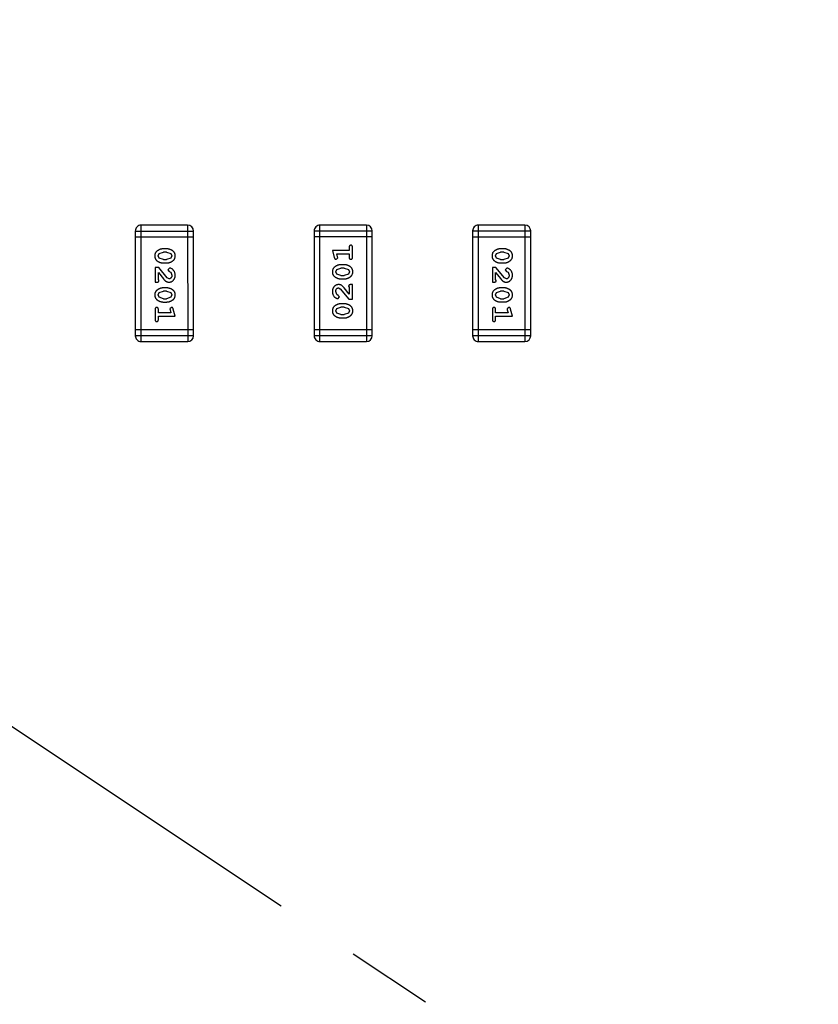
# Model space of a CAD drawing. Header units: millimetres. Extents: x -49 to 165, y -182 to -55.
# Tile 33 of 93: x 112.57 to 116.76, y -121.05 to -115.9. Entities that reach past the tile are written whole.
import ezdxf

# ---------------------------------------------------------------- set-up
doc = ezdxf.new("R2010")
doc.units = ezdxf.units.MM
doc.header["$LTSCALE"] = 1.21
doc.header["$MEASUREMENT"] = 0
doc.header["$PDMODE"] = 3
doc.header["$PDSIZE"] = 0.3125
doc.linetypes.add('CENTER', pattern=[0.6, 0.375, -0.075, 0.075, -0.075])
doc.layers.get('0').update_dxf_attribs({"linetype": 'CONTINUOUS'})
doc.layers.get('DEFPOINTS').update_dxf_attribs({"linetype": 'CONTINUOUS'})
doc.layers.add('Dim', color=3, linetype='CONTINUOUS', lineweight=25)
doc.styles.get("Standard").update_dxf_attribs({"font": 'txt', "width": 0.8})
doc.dimstyles.get("Standard").update_dxf_attribs({"dimtxt": 0.15625, "dimasz": 0.1875, "dimexe": 0.125, "dimexo": 0.0625, "dimgap": 0.09, "dimtad": 0, "dimtih": 1, "dimtoh": 1, "dimzin": 4, "dimdsep": 46, "dimtxsty": 'Standard', "dimblk": '_FILLED', "dimblk1": '_FILLED', "dimblk2": '_FILLED', "dimcen": 0.09, "dimazin": 1, "dimtp": 0.01, "dimtm": 0.01, "dimtfac": 1, "dimtofl": 0, "dimtmove": 0, "dimatfit": 3, "dimldrblk": '_FILLED', "dimfxl": 1, "dimtolj": 1, "dimtzin": 4, "dimarcsym": 0})

# ---------------------------------------------------------------- blocks, each defined once
blk = doc.blocks.new('_FILLED')
at = {"color": 0, "linetype": 'ByBlock'}
blk.add_solid([(0, 0), (-1, 0.1667), (-1, -0.1667)], dxfattribs=at)
blk = doc.blocks.new('*D70')
at = {"layer": 'DEFPOINTS', "color": 0}
for p in [(123.0081, -106.0744), (91.696, -126.5744), (95.7094, -126.5744)]:
    blk.add_point(p, dxfattribs=at)
at = {"layer": 'Dim', "color": 0, "lineweight": -2}
for p, q in [((122.9456, -106.0744), (91.571, -106.0744)), ((91.696, -107.5744), (91.696, -114.0344)), ((91.696, -125.0744), (91.696, -118.6144)), ((95.6469, -126.5744), (91.571, -126.5744))]:
    blk.add_line(p, q, dxfattribs=at)
at = {"layer": 'Dim', "color": 0, "lineweight": -2, "xscale": 1.5, "yscale": 1.5, "zscale": 1.5}
for p, rotation in [((91.696, -106.0744), 90), ((91.696, -126.5744), 270)]:
    blk.add_blockref('_FILLED', p, dxfattribs=dict(at, rotation=rotation))
at = {"layer": 'Dim', "color": 0, "insert": (91.696, -116.3244), "char_height": 1.5, "attachment_point": 5, "rotation": 90, "line_spacing_factor": 1.5}
blk.add_mtext('\\A1;20.50', dxfattribs=at)
blk = doc.blocks.new('*D79')
at = {"layer": 'DEFPOINTS', "color": 0}
for p in [(103.9882, -113.9099), (95.9455, -118.3888), (95.7094, -126.5744), (123.0081, -126.5744), (150.6978, -126.5744)]:
    blk.add_point(p, dxfattribs=at)
at = {"layer": 'Dim', "color": 0, "lineweight": -2}
for p, q in [((103.9361, -113.8752), (99.3703, -110.835)), ((95.6469, -126.5744), (94.6096, -126.5744))]:
    blk.add_line(p, q, dxfattribs=at)
for start, end in [(149.38213, 160.15016), (166.19189, 176.95991)]:
    blk.add_arc((123.0081, -126.5744), 28.2735, start, end, dxfattribs=at)
at = {"layer": 'Dim', "color": 0, "lineweight": -2, "xscale": 1.5, "yscale": 1.5, "zscale": 1.5}
for p, rotation in [((99.4744, -110.9043), 57.86208909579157), ((94.7346, -126.5744), 268.4799565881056)]:
    blk.add_blockref('_FILLED', p, dxfattribs=dict(at, rotation=rotation))
at = {"layer": 'Dim', "color": 0, "insert": (95.9455, -118.3888), "char_height": 1.5, "attachment_point": 5, "rotation": 73.171}
blk.add_mtext('\\A1;34%%d', dxfattribs=at)
blk = doc.blocks.new('*D87')
at = {"layer": 'DEFPOINTS', "color": 0}
for p in [(123.0049, -103.5621), (83.9714, -149.5868), (123.0049, -149.5868)]:
    blk.add_point(p, dxfattribs=at)
at = {"layer": 'Dim', "color": 0, "lineweight": -2}
for p, q in [((122.9424, -103.5621), (83.8464, -103.5621)), ((83.9714, -105.0621), (83.9714, -124.1844)), ((83.9714, -148.0868), (83.9714, -128.9644)), ((122.9424, -149.5868), (83.8464, -149.5868))]:
    blk.add_line(p, q, dxfattribs=at)
at = {"layer": 'Dim', "color": 0, "lineweight": -2, "xscale": 1.5, "yscale": 1.5, "zscale": 1.5}
for p, rotation in [((83.9714, -103.5621), 90), ((83.9714, -149.5868), 270)]:
    blk.add_blockref('_FILLED', p, dxfattribs=dict(at, rotation=rotation))
at = {"layer": 'Dim', "color": 0, "insert": (83.9714, -126.5744), "char_height": 1.5, "attachment_point": 5, "rotation": 90, "line_spacing_factor": 1.5}
blk.add_mtext('\\A1;%%C46.0', dxfattribs=at)

msp = doc.modelspace()

# ---------------------------------------------------------------- linework, layer by layer
at = {"color": 4, "linetype": 'CENTER', "ltscale": 5}
msp.add_line((123.0081, -126.5744), (103.9882, -113.9099), dxfattribs=at)
at = {"color": 6, "linetype": 'Continuous'}
for p, q in [((113.1795, -117.002), (113.1795, -117.5506)), ((113.1795, -117.002), (113.4843, -117.002)), ((113.21, -117.5811), (113.21, -116.9715)), ((113.4538, -116.9715), (113.21, -116.9715)), ((113.4538, -116.9715), (113.4539, -117.5811)), ((113.4843, -117.5506), (113.4843, -117.002)), ((114.1162, -117.0018), (114.1163, -117.5505)), ((114.1162, -117.0018), (114.421, -117.0018)), ((114.1468, -117.5809), (114.1467, -116.9713)), ((114.3906, -116.9713), (114.1467, -116.9713)), ((114.3906, -116.9713), (114.3906, -117.5809)), ((114.4211, -117.5504), (114.421, -117.0018)), ((114.9465, -117.0018), (114.9465, -117.5505)), ((114.9465, -117.0018), (115.2513, -117.0018)), ((114.977, -117.5809), (114.977, -116.9713)), ((115.2208, -116.9713), (114.977, -116.9713)), ((115.2208, -116.9713), (115.2209, -117.5809)), ((115.2513, -117.5504), (115.2513, -117.0018)), ((113.1795, -117.0325), (113.4843, -117.0324)), ((114.421, -117.0323), (114.1162, -117.0323)), ((114.9465, -117.0323), (115.2513, -117.0323)), ((113.3041, -117.1203), (113.3264, -117.1127)), ((113.3439, -117.0954), (113.3262, -117.0954)), ((113.3436, -117.1127), (113.3264, -117.1127)), ((113.3436, -117.1127), (113.3654, -117.1199)), ((114.3001, -117.1046), (114.212, -117.1047)), ((114.212, -117.1047), (114.2219, -117.1412)), ((114.3001, -117.0873), (114.3001, -117.1046)), ((114.3174, -117.1393), (114.3174, -117.0873)), ((115.0711, -117.1202), (115.0934, -117.1125)), ((115.1109, -117.0952), (115.0932, -117.0952)), ((115.1106, -117.1125), (115.0934, -117.1125)), ((115.1106, -117.1125), (115.1324, -117.1198)), ((113.2989, -117.1325), (113.3041, -117.1203)), ((113.3047, -117.1448), (113.2989, -117.1325)), ((113.3264, -117.152), (113.3047, -117.1448)), ((113.3264, -117.152), (113.3437, -117.152)), ((113.3659, -117.1444), (113.3437, -117.152)), ((113.3654, -117.1199), (113.3712, -117.1323)), ((113.3712, -117.1323), (113.3659, -117.1444)), ((114.2311, -117.1503), (114.2403, -117.1424)), ((114.2393, -117.137), (114.2351, -117.122)), ((114.2351, -117.122), (114.3001, -117.122)), ((114.2403, -117.1424), (114.2393, -117.137)), ((114.3001, -117.122), (114.3001, -117.1393)), ((115.0659, -117.1323), (115.0711, -117.1202)), ((115.0717, -117.1446), (115.0659, -117.1323)), ((115.0934, -117.1519), (115.0717, -117.1446)), ((115.0934, -117.1519), (115.1107, -117.1519)), ((115.1329, -117.1443), (115.1107, -117.1519)), ((115.1324, -117.1198), (115.1382, -117.1321)), ((115.1382, -117.1321), (115.1329, -117.1443)), ((113.2831, -117.1929), (113.2831, -117.27)), ((113.302, -117.1929), (113.2831, -117.1929)), ((113.347, -117.2479), (113.302, -117.1929)), ((113.3262, -117.1693), (113.3439, -117.1693)), ((113.3592, -117.1961), (113.3508, -117.2049)), ((113.3508, -117.2049), (113.3573, -117.2134)), ((113.3573, -117.2134), (113.3659, -117.2183)), ((113.3659, -117.2183), (113.3712, -117.2332)), ((114.2293, -117.2156), (114.2346, -117.2035)), ((114.2351, -117.228), (114.2293, -117.2156)), ((114.2346, -117.2035), (114.2569, -117.1959)), ((114.2744, -117.1786), (114.2566, -117.1786)), ((114.2741, -117.1959), (114.2569, -117.1959)), ((114.2741, -117.1959), (114.2959, -117.2031)), ((114.2959, -117.2031), (114.3017, -117.2154)), ((114.3017, -117.2154), (114.2964, -117.2276)), ((115.0501, -117.1928), (115.0501, -117.2698)), ((115.069, -117.1928), (115.0501, -117.1928)), ((115.0674, -117.2557), (115.0674, -117.2195)), ((115.0674, -117.2195), (115.0945, -117.2531)), ((115.114, -117.2478), (115.069, -117.1928)), ((115.0932, -117.1692), (115.1109, -117.1692)), ((115.1262, -117.1959), (115.1178, -117.2047)), ((115.1178, -117.2047), (115.1243, -117.2132)), ((115.1243, -117.2132), (115.1329, -117.2182)), ((115.1329, -117.2182), (115.1382, -117.233)), ((113.2831, -117.27), (113.291, -117.27)), ((113.3004, -117.2558), (113.3004, -117.2197)), ((113.3004, -117.2197), (113.3275, -117.2532)), ((113.3036, -117.2613), (113.3004, -117.2558)), ((113.3567, -117.2527), (113.347, -117.2479)), ((114.2569, -117.2352), (114.2351, -117.228)), ((114.2566, -117.2525), (114.2744, -117.2525)), ((114.2569, -117.2352), (114.2741, -117.2352)), ((114.2964, -117.2276), (114.2741, -117.2352)), ((115.0501, -117.2698), (115.058, -117.2698)), ((115.0706, -117.2612), (115.0674, -117.2557)), ((115.1237, -117.2525), (115.114, -117.2478)), ((113.3042, -117.3248), (113.3265, -117.3172)), ((113.3439, -117.2999), (113.3262, -117.2999)), ((113.3437, -117.3172), (113.3265, -117.3172)), ((113.3437, -117.3172), (113.3654, -117.3244)), ((114.2347, -117.3341), (114.2293, -117.3192)), ((114.2439, -117.2997), (114.2536, -117.3045)), ((114.2536, -117.3045), (114.2986, -117.3595)), ((114.3001, -117.3328), (114.2731, -117.2992)), ((114.297, -117.2911), (114.3001, -117.2966)), ((114.3001, -117.2966), (114.3001, -117.3328)), ((114.3174, -117.2824), (114.3096, -117.2824)), ((114.3174, -117.3595), (114.3174, -117.2824)), ((115.0712, -117.3247), (115.0935, -117.317)), ((115.1109, -117.2997), (115.0932, -117.2997)), ((115.1107, -117.317), (115.0935, -117.317)), ((115.1107, -117.317), (115.1324, -117.3243)), ((113.2989, -117.337), (113.3042, -117.3248)), ((113.3047, -117.3493), (113.2989, -117.337)), ((113.3265, -117.3565), (113.3047, -117.3493)), ((113.3262, -117.3738), (113.3439, -117.3738)), ((113.3265, -117.3565), (113.3437, -117.3565)), ((113.366, -117.3489), (113.3437, -117.3565)), ((113.3654, -117.3244), (113.3712, -117.3368)), ((113.3712, -117.3368), (113.366, -117.3489)), ((114.2432, -117.3391), (114.2347, -117.3341)), ((114.2414, -117.3564), (114.2498, -117.3475)), ((114.2498, -117.3475), (114.2432, -117.3391)), ((114.2986, -117.3595), (114.3174, -117.3595)), ((115.0659, -117.3368), (115.0712, -117.3247)), ((115.0717, -117.3491), (115.0659, -117.3368)), ((115.0935, -117.3564), (115.0717, -117.3491)), ((115.0932, -117.3737), (115.1109, -117.3737)), ((115.0935, -117.3564), (115.1107, -117.3564)), ((115.133, -117.3488), (115.1107, -117.3564)), ((115.1324, -117.3243), (115.1382, -117.3367)), ((115.1382, -117.3367), (115.133, -117.3488)), ((113.2832, -117.4132), (113.2832, -117.4651)), ((113.3005, -117.4305), (113.3005, -117.4132)), ((113.3695, -117.4021), (113.3602, -117.41)), ((113.3602, -117.41), (113.3613, -117.4154)), ((113.3613, -117.4154), (113.3654, -117.4305)), ((113.3886, -117.4478), (113.3787, -117.4112)), ((114.2293, -117.4201), (114.2346, -117.408)), ((114.2351, -117.4325), (114.2293, -117.4201)), ((114.2346, -117.408), (114.2569, -117.4004)), ((114.2744, -117.3831), (114.2567, -117.3831)), ((114.2741, -117.4004), (114.2569, -117.4004)), ((114.2741, -117.4004), (114.2959, -117.4077)), ((114.2959, -117.4077), (114.3017, -117.4199)), ((114.3017, -117.4199), (114.2964, -117.4321)), ((115.0502, -117.413), (115.0502, -117.4649)), ((115.0675, -117.4303), (115.0675, -117.413)), ((115.1365, -117.402), (115.1272, -117.4099)), ((115.1272, -117.4099), (115.1283, -117.4153)), ((115.1283, -117.4153), (115.1324, -117.4303)), ((115.1556, -117.4476), (115.1457, -117.411)), ((113.3654, -117.4305), (113.3005, -117.4305)), ((113.3005, -117.4651), (113.3005, -117.4478)), ((113.3005, -117.4478), (113.3886, -117.4478)), ((114.2569, -117.4397), (114.2351, -117.4325)), ((114.2567, -117.457), (114.2744, -117.457)), ((114.2569, -117.4397), (114.2741, -117.4397)), ((114.2964, -117.4321), (114.2741, -117.4397)), ((115.1324, -117.4303), (115.0675, -117.4303)), ((115.0675, -117.4649), (115.0675, -117.4476)), ((115.0675, -117.4476), (115.1556, -117.4476)), ((113.4843, -117.5201), (113.1795, -117.5201)), ((114.4211, -117.52), (114.1163, -117.52)), ((115.2513, -117.52), (114.9465, -117.52)), ((113.4843, -117.5506), (113.1795, -117.5506)), ((114.4211, -117.5504), (114.1163, -117.5505)), ((115.2513, -117.5504), (114.9465, -117.5505)), ((113.21, -117.5811), (113.4539, -117.5811)), ((114.1468, -117.5809), (114.3906, -117.5809)), ((114.977, -117.5809), (115.2209, -117.5809))]:
    msp.add_line(p, q, dxfattribs=at)
at = {"color": 7, "linetype": 'Continuous'}
msp.add_arc((123.0081, -126.5744), 24.48, 100.97933, 79.01595, dxfattribs=at)
at = {"color": 6, "linetype": 'Continuous'}
for centre, start, end in [((113.21, -117.002), 90.0045, 180.0045), ((113.4538, -117.002), 0.0045, 90.0045), ((114.1467, -117.0018), 90.0045, 180.0045), ((114.3906, -117.0018), 0.0045, 90.0045), ((114.977, -117.0018), 90.0045, 180.0045), ((115.2208, -117.0018), 0.0045, 90.0045), ((113.21, -117.5506), 180.0045, 270.0045), ((113.4539, -117.5506), 270.0045, 0.0045), ((114.1468, -117.5505), 180.0045, 270.0045), ((114.3906, -117.5504), 270.0045, 0.0045), ((114.977, -117.5505), 180.0045, 270.0045), ((115.2209, -117.5504), 270.0045, 0.0045)]:
    msp.add_arc(centre, 0.0305, start, end, dxfattribs=at)
for points, knots in [([(113.3262, -117.0954), (113.3251, -117.0954), (113.323, -117.0954), (113.3198, -117.0957), (113.3167, -117.0962), (113.3136, -117.0969), (113.3105, -117.0978), (113.3075, -117.0989), (113.3046, -117.1002), (113.3017, -117.1017), (113.299, -117.1032), (113.2964, -117.1049), (113.2941, -117.1065), (113.292, -117.1082), (113.2901, -117.1099), (113.2885, -117.1116), (113.287, -117.1133), (113.2854, -117.1157), (113.2838, -117.1188), (113.2825, -117.123), (113.2817, -117.1276), (113.2816, -117.1308), (113.2816, -117.1324)], [0, 0, 0, 0, 0.049886, 0.09882, 0.148132, 0.19689, 0.246038, 0.295176, 0.345305, 0.395692, 0.445312, 0.491875, 0.535813, 0.577009, 0.616081, 0.652689, 0.687585, 0.720206, 0.785062, 0.85223, 0.923759, 1, 1, 1, 1]), ([(113.3885, -117.1322), (113.3885, -117.1307), (113.3884, -117.1279), (113.3877, -117.1238), (113.3866, -117.12), (113.385, -117.1164), (113.3829, -117.1131), (113.3804, -117.1101), (113.3775, -117.1073), (113.3741, -117.1048), (113.3705, -117.1026), (113.3668, -117.1007), (113.3631, -117.099), (113.3593, -117.0977), (113.3555, -117.0967), (113.3517, -117.0959), (113.3478, -117.0955), (113.3452, -117.0954), (113.3439, -117.0954)], [0, 0, 0, 0, 0.06692, 0.130834, 0.19258, 0.252759, 0.312631, 0.373411, 0.436359, 0.501894, 0.568244, 0.632472, 0.69556, 0.757163, 0.818592, 0.878885, 0.939235, 1, 1, 1, 1]), ([(114.3088, -117.0763), (114.3082, -117.0764), (114.307, -117.0764), (114.3053, -117.0769), (114.3038, -117.0778), (114.3025, -117.0789), (114.3014, -117.0805), (114.3006, -117.0824), (114.3002, -117.0848), (114.3001, -117.0864), (114.3001, -117.0873)], [0, 0, 0, 0, 0.11517, 0.223509, 0.328254, 0.438012, 0.553651, 0.682263, 0.830856, 1, 1, 1, 1]), ([(114.3174, -117.0873), (114.3174, -117.0864), (114.3174, -117.0848), (114.3169, -117.0824), (114.3162, -117.0805), (114.3151, -117.0789), (114.3138, -117.0778), (114.3122, -117.0769), (114.3106, -117.0764), (114.3094, -117.0764), (114.3088, -117.0763)], [0, 0, 0, 0, 0.169012, 0.317488, 0.445429, 0.560977, 0.67065, 0.776666, 0.88492, 1, 1, 1, 1]), ([(115.0932, -117.0952), (115.0921, -117.0952), (115.09, -117.0953), (115.0868, -117.0956), (115.0837, -117.0961), (115.0806, -117.0968), (115.0775, -117.0976), (115.0745, -117.0988), (115.0716, -117.1), (115.0687, -117.1015), (115.066, -117.1031), (115.0634, -117.1047), (115.0611, -117.1064), (115.059, -117.108), (115.0571, -117.1097), (115.0555, -117.1114), (115.054, -117.1131), (115.0524, -117.1155), (115.0508, -117.1187), (115.0495, -117.1229), (115.0487, -117.1274), (115.0486, -117.1306), (115.0486, -117.1323)], [0, 0, 0, 0, 0.049886, 0.09882, 0.148132, 0.19689, 0.246038, 0.295176, 0.345305, 0.395692, 0.445312, 0.491875, 0.535813, 0.577009, 0.616081, 0.652689, 0.687585, 0.720206, 0.785062, 0.85223, 0.923759, 1, 1, 1, 1]), ([(115.1555, -117.132), (115.1555, -117.1306), (115.1554, -117.1278), (115.1547, -117.1237), (115.1536, -117.1199), (115.152, -117.1163), (115.1499, -117.113), (115.1474, -117.1099), (115.1445, -117.1071), (115.1411, -117.1047), (115.1375, -117.1025), (115.1338, -117.1006), (115.1301, -117.0989), (115.1263, -117.0976), (115.1225, -117.0965), (115.1187, -117.0958), (115.1148, -117.0953), (115.1122, -117.0952), (115.1109, -117.0952)], [0, 0, 0, 0, 0.06692, 0.130834, 0.19258, 0.252759, 0.312631, 0.373411, 0.436359, 0.501894, 0.568244, 0.632472, 0.69556, 0.757163, 0.818592, 0.878885, 0.939235, 1, 1, 1, 1]), ([(113.2816, -117.1324), (113.2816, -117.1339), (113.2817, -117.1367), (113.2824, -117.1408), (113.2835, -117.1446), (113.2851, -117.1482), (113.2871, -117.1515), (113.2896, -117.1546), (113.2926, -117.1574), (113.296, -117.1598), (113.2996, -117.162), (113.3032, -117.164), (113.307, -117.1656), (113.3107, -117.167), (113.3145, -117.168), (113.3184, -117.1688), (113.3223, -117.1692), (113.3249, -117.1693), (113.3262, -117.1693)], [0, 0, 0, 0, 0.067217, 0.131051, 0.19272, 0.252824, 0.312745, 0.373449, 0.436041, 0.501494, 0.567761, 0.632087, 0.695096, 0.757109, 0.817993, 0.878657, 0.939311, 1, 1, 1, 1]), ([(113.3439, -117.1693), (113.345, -117.1693), (113.3471, -117.1693), (113.3503, -117.169), (113.3535, -117.1684), (113.3566, -117.1678), (113.3596, -117.1668), (113.3626, -117.1657), (113.3656, -117.1644), (113.3685, -117.1629), (113.3712, -117.1613), (113.3738, -117.1597), (113.3761, -117.158), (113.3782, -117.1564), (113.38, -117.1547), (113.3817, -117.153), (113.3831, -117.1512), (113.3847, -117.1489), (113.3863, -117.1457), (113.3876, -117.1415), (113.3884, -117.137), (113.3885, -117.1338), (113.3885, -117.1322)], [0, 0, 0, 0, 0.049855, 0.099516, 0.148482, 0.19758, 0.246804, 0.296268, 0.346517, 0.397047, 0.446826, 0.49336, 0.537801, 0.579207, 0.617974, 0.654833, 0.689171, 0.722088, 0.786392, 0.853518, 0.924186, 1, 1, 1, 1]), ([(114.2219, -117.1412), (114.2222, -117.1421), (114.2226, -117.1436), (114.2235, -117.1457), (114.2244, -117.1474), (114.2254, -117.1485), (114.2266, -117.1493), (114.2279, -117.1499), (114.2294, -117.1502), (114.2305, -117.1503), (114.2311, -117.1503)], [0, 0, 0, 0, 0.187321, 0.344927, 0.475328, 0.579604, 0.674244, 0.773631, 0.882025, 1, 1, 1, 1]), ([(114.3001, -117.1393), (114.3001, -117.1402), (114.3002, -117.1418), (114.3006, -117.1442), (114.3014, -117.1461), (114.3025, -117.1477), (114.3038, -117.1488), (114.3053, -117.1497), (114.307, -117.1502), (114.3082, -117.1502), (114.3088, -117.1503)], [0, 0, 0, 0, 0.169102, 0.317658, 0.446239, 0.563118, 0.671828, 0.776546, 0.884858, 1, 1, 1, 1]), ([(114.3088, -117.1503), (114.3094, -117.1502), (114.3106, -117.1502), (114.3122, -117.1497), (114.3138, -117.1488), (114.3151, -117.1477), (114.3162, -117.1461), (114.3169, -117.1442), (114.3174, -117.1418), (114.3174, -117.1402), (114.3174, -117.1393)], [0, 0, 0, 0, 0.115051, 0.223278, 0.329269, 0.437893, 0.554681, 0.682591, 0.83103, 1, 1, 1, 1]), ([(115.0486, -117.1323), (115.0486, -117.1337), (115.0487, -117.1365), (115.0494, -117.1406), (115.0505, -117.1445), (115.0521, -117.148), (115.0541, -117.1514), (115.0566, -117.1544), (115.0596, -117.1572), (115.063, -117.1597), (115.0666, -117.1619), (115.0702, -117.1638), (115.074, -117.1655), (115.0777, -117.1668), (115.0815, -117.1678), (115.0854, -117.1686), (115.0893, -117.1691), (115.0919, -117.1691), (115.0932, -117.1692)], [0, 0, 0, 0, 0.067217, 0.131051, 0.19272, 0.252824, 0.312745, 0.373449, 0.436041, 0.501494, 0.567761, 0.632087, 0.695096, 0.757109, 0.817993, 0.878657, 0.939311, 1, 1, 1, 1]), ([(115.1109, -117.1692), (115.112, -117.1691), (115.1141, -117.1691), (115.1173, -117.1688), (115.1205, -117.1683), (115.1236, -117.1676), (115.1266, -117.1667), (115.1296, -117.1656), (115.1326, -117.1643), (115.1355, -117.1628), (115.1382, -117.1612), (115.1408, -117.1595), (115.1431, -117.1579), (115.1452, -117.1562), (115.147, -117.1545), (115.1487, -117.1528), (115.1501, -117.1511), (115.1517, -117.1487), (115.1533, -117.1455), (115.1546, -117.1414), (115.1554, -117.1368), (115.1555, -117.1336), (115.1555, -117.132)], [0, 0, 0, 0, 0.049855, 0.099516, 0.148482, 0.19758, 0.246804, 0.296268, 0.346517, 0.397047, 0.446826, 0.49336, 0.537801, 0.579207, 0.617974, 0.654833, 0.689171, 0.722088, 0.786392, 0.853518, 0.924186, 1, 1, 1, 1]), ([(113.3885, -117.2333), (113.3885, -117.2316), (113.3884, -117.2283), (113.3875, -117.2233), (113.3861, -117.2186), (113.3841, -117.2141), (113.3817, -117.2099), (113.3788, -117.2063), (113.3755, -117.2031), (113.372, -117.2006), (113.3684, -117.1987), (113.3651, -117.1972), (113.3621, -117.1963), (113.3601, -117.1961), (113.3592, -117.1961)], [0, 0, 0, 0, 0.098286, 0.193983, 0.289056, 0.384352, 0.477435, 0.566197, 0.652355, 0.737986, 0.818188, 0.887401, 0.94802, 1, 1, 1, 1]), ([(114.2566, -117.1786), (114.2556, -117.1786), (114.2534, -117.1786), (114.2502, -117.1789), (114.2471, -117.1795), (114.244, -117.1801), (114.2409, -117.1811), (114.2379, -117.1822), (114.235, -117.1835), (114.2321, -117.185), (114.2294, -117.1866), (114.2268, -117.1882), (114.2245, -117.1899), (114.2224, -117.1915), (114.2205, -117.1932), (114.2189, -117.195), (114.2174, -117.1967), (114.2159, -117.1991), (114.2143, -117.2022), (114.213, -117.2064), (114.2122, -117.2109), (114.2121, -117.2141), (114.212, -117.2157)], [0, 0, 0, 0, 0.049855, 0.099516, 0.148482, 0.19758, 0.246804, 0.296268, 0.346517, 0.397047, 0.446826, 0.49336, 0.537801, 0.579207, 0.617974, 0.654833, 0.689171, 0.722088, 0.786392, 0.853518, 0.924186, 1, 1, 1, 1]), ([(114.212, -117.2157), (114.2121, -117.2172), (114.2121, -117.22), (114.2129, -117.2241), (114.214, -117.2279), (114.2156, -117.2315), (114.2176, -117.2348), (114.2201, -117.2378), (114.2231, -117.2406), (114.2265, -117.2431), (114.2301, -117.2453), (114.2338, -117.2472), (114.2375, -117.2489), (114.2412, -117.2502), (114.245, -117.2513), (114.2489, -117.252), (114.2527, -117.2524), (114.2553, -117.2525), (114.2566, -117.2525)], [0, 0, 0, 0, 0.06692, 0.130834, 0.19258, 0.252759, 0.312631, 0.373411, 0.436359, 0.501894, 0.568244, 0.632472, 0.69556, 0.757163, 0.818592, 0.878885, 0.939235, 1, 1, 1, 1]), ([(114.319, -117.2155), (114.319, -117.214), (114.3189, -117.2112), (114.3182, -117.2071), (114.3171, -117.2033), (114.3155, -117.1997), (114.3134, -117.1964), (114.3109, -117.1933), (114.308, -117.1905), (114.3046, -117.1881), (114.301, -117.1859), (114.2973, -117.1839), (114.2936, -117.1823), (114.2898, -117.1809), (114.286, -117.1799), (114.2822, -117.1791), (114.2783, -117.1787), (114.2757, -117.1786), (114.2744, -117.1786)], [0, 0, 0, 0, 0.067217, 0.131051, 0.19272, 0.252824, 0.312745, 0.373449, 0.436041, 0.501494, 0.567761, 0.632087, 0.695096, 0.757109, 0.817993, 0.878657, 0.939311, 1, 1, 1, 1]), ([(114.2744, -117.2525), (114.2755, -117.2525), (114.2776, -117.2525), (114.2808, -117.2522), (114.2839, -117.2517), (114.287, -117.251), (114.29, -117.2501), (114.293, -117.249), (114.296, -117.2477), (114.2989, -117.2462), (114.3016, -117.2447), (114.3041, -117.243), (114.3065, -117.2414), (114.3086, -117.2397), (114.3104, -117.238), (114.3121, -117.2364), (114.3135, -117.2346), (114.3151, -117.2323), (114.3167, -117.2291), (114.318, -117.2249), (114.3189, -117.2203), (114.319, -117.2171), (114.319, -117.2155)], [0, 0, 0, 0, 0.049886, 0.09882, 0.148132, 0.19689, 0.246038, 0.295176, 0.345305, 0.395692, 0.445312, 0.491875, 0.535813, 0.577009, 0.616081, 0.652689, 0.687585, 0.720206, 0.785062, 0.85223, 0.923759, 1, 1, 1, 1]), ([(115.1555, -117.2332), (115.1555, -117.2315), (115.1554, -117.2281), (115.1545, -117.2232), (115.1531, -117.2184), (115.1511, -117.2139), (115.1487, -117.2098), (115.1458, -117.2061), (115.1425, -117.203), (115.139, -117.2005), (115.1354, -117.1985), (115.1321, -117.197), (115.1291, -117.1961), (115.1271, -117.196), (115.1262, -117.1959)], [0, 0, 0, 0, 0.098286, 0.193983, 0.289056, 0.384352, 0.477435, 0.566197, 0.652355, 0.737986, 0.818188, 0.887401, 0.94802, 1, 1, 1, 1]), ([(113.291, -117.27), (113.2921, -117.27), (113.2941, -117.2699), (113.2968, -117.2695), (113.299, -117.2688), (113.3007, -117.2678), (113.302, -117.2664), (113.3029, -117.2649), (113.3035, -117.2632), (113.3036, -117.262), (113.3036, -117.2613)], [0, 0, 0, 0, 0.1844, 0.34094, 0.473574, 0.586824, 0.690029, 0.789175, 0.890445, 1, 1, 1, 1]), ([(113.3275, -117.2532), (113.3283, -117.2541), (113.3297, -117.2558), (113.332, -117.2582), (113.3341, -117.2603), (113.3361, -117.2622), (113.3379, -117.2638), (113.3397, -117.2651), (113.3413, -117.2662), (113.3434, -117.2674), (113.3459, -117.2684), (113.3491, -117.2693), (113.3524, -117.2699), (113.3546, -117.27), (113.3558, -117.27)], [0, 0, 0, 0, 0.103002, 0.197728, 0.285279, 0.365235, 0.437224, 0.502446, 0.560545, 0.611446, 0.707576, 0.80349, 0.900532, 1, 1, 1, 1]), ([(113.3558, -117.27), (113.3569, -117.27), (113.3591, -117.2699), (113.3623, -117.2694), (113.3654, -117.2686), (113.3684, -117.2675), (113.3713, -117.266), (113.374, -117.2642), (113.3766, -117.2621), (113.379, -117.2597), (113.3812, -117.2571), (113.3832, -117.2542), (113.3849, -117.2512), (113.3862, -117.248), (113.3872, -117.2446), (113.388, -117.241), (113.3885, -117.2372), (113.3885, -117.2346), (113.3885, -117.2333)], [0, 0, 0, 0, 0.060981, 0.120256, 0.178148, 0.236115, 0.293993, 0.352864, 0.413358, 0.476056, 0.539296, 0.602396, 0.665116, 0.728325, 0.792919, 0.859317, 0.928302, 1, 1, 1, 1]), ([(113.3712, -117.2332), (113.3712, -117.2346), (113.3711, -117.2373), (113.3703, -117.2411), (113.3689, -117.2445), (113.367, -117.2474), (113.3647, -117.2497), (113.3622, -117.2514), (113.3595, -117.2525), (113.3576, -117.2526), (113.3567, -117.2527)], [0, 0, 0, 0, 0.156344, 0.299348, 0.4327, 0.561, 0.682299, 0.791883, 0.89611, 1, 1, 1, 1]), ([(115.058, -117.2698), (115.0591, -117.2698), (115.061, -117.2698), (115.0638, -117.2693), (115.066, -117.2687), (115.0677, -117.2676), (115.069, -117.2663), (115.0699, -117.2648), (115.0705, -117.2631), (115.0706, -117.2618), (115.0706, -117.2612)], [0, 0, 0, 0, 0.1844, 0.34094, 0.473574, 0.586824, 0.690029, 0.789175, 0.890445, 1, 1, 1, 1]), ([(115.0945, -117.2531), (115.0953, -117.254), (115.0967, -117.2557), (115.099, -117.258), (115.1011, -117.2601), (115.1031, -117.262), (115.1049, -117.2636), (115.1067, -117.265), (115.1083, -117.2661), (115.1104, -117.2672), (115.1129, -117.2683), (115.1161, -117.2692), (115.1194, -117.2698), (115.1216, -117.2698), (115.1228, -117.2698)], [0, 0, 0, 0, 0.103002, 0.197728, 0.285279, 0.365235, 0.437224, 0.502446, 0.560545, 0.611446, 0.707576, 0.80349, 0.900532, 1, 1, 1, 1]), ([(115.1228, -117.2698), (115.1239, -117.2698), (115.1261, -117.2697), (115.1293, -117.2693), (115.1324, -117.2684), (115.1354, -117.2673), (115.1383, -117.2658), (115.141, -117.2641), (115.1436, -117.262), (115.146, -117.2596), (115.1482, -117.2569), (115.1502, -117.2541), (115.1519, -117.251), (115.1532, -117.2478), (115.1542, -117.2444), (115.155, -117.2408), (115.1555, -117.2371), (115.1555, -117.2345), (115.1555, -117.2332)], [0, 0, 0, 0, 0.060981, 0.120256, 0.178148, 0.236115, 0.293993, 0.352864, 0.413358, 0.476056, 0.539296, 0.602396, 0.665116, 0.728325, 0.792919, 0.859317, 0.928302, 1, 1, 1, 1]), ([(115.1382, -117.233), (115.1382, -117.2344), (115.1381, -117.2371), (115.1373, -117.241), (115.1359, -117.2443), (115.134, -117.2472), (115.1317, -117.2495), (115.1292, -117.2513), (115.1265, -117.2523), (115.1246, -117.2525), (115.1237, -117.2525)], [0, 0, 0, 0, 0.156344, 0.299348, 0.4327, 0.561, 0.682299, 0.791883, 0.89611, 1, 1, 1, 1]), ([(113.3262, -117.2999), (113.3251, -117.2999), (113.323, -117.2999), (113.3198, -117.3003), (113.3167, -117.3007), (113.3136, -117.3014), (113.3105, -117.3023), (113.3076, -117.3034), (113.3046, -117.3047), (113.3017, -117.3062), (113.299, -117.3077), (113.2964, -117.3094), (113.2941, -117.311), (113.292, -117.3127), (113.2902, -117.3144), (113.2885, -117.3161), (113.2871, -117.3178), (113.2855, -117.3202), (113.2839, -117.3233), (113.2825, -117.3275), (113.2817, -117.3321), (113.2816, -117.3353), (113.2816, -117.3369)], [0, 0, 0, 0, 0.049886, 0.09882, 0.148132, 0.19689, 0.246038, 0.295176, 0.345305, 0.395692, 0.445312, 0.491875, 0.535813, 0.577009, 0.616081, 0.652689, 0.687585, 0.720206, 0.785062, 0.85223, 0.923759, 1, 1, 1, 1]), ([(113.3886, -117.3367), (113.3885, -117.3352), (113.3884, -117.3324), (113.3877, -117.3283), (113.3866, -117.3245), (113.385, -117.3209), (113.383, -117.3176), (113.3804, -117.3146), (113.3775, -117.3118), (113.3741, -117.3093), (113.3705, -117.3071), (113.3668, -117.3052), (113.3631, -117.3036), (113.3593, -117.3022), (113.3555, -117.3012), (113.3517, -117.3004), (113.3478, -117.3), (113.3452, -117.2999), (113.3439, -117.2999)], [0, 0, 0, 0, 0.06692, 0.130834, 0.19258, 0.252759, 0.312631, 0.373411, 0.436359, 0.501894, 0.568244, 0.632472, 0.69556, 0.757163, 0.818592, 0.878885, 0.939235, 1, 1, 1, 1]), ([(114.2448, -117.2824), (114.2437, -117.2825), (114.2415, -117.2825), (114.2382, -117.283), (114.2351, -117.2838), (114.2322, -117.2849), (114.2293, -117.2864), (114.2266, -117.2882), (114.224, -117.2903), (114.2216, -117.2927), (114.2193, -117.2953), (114.2174, -117.2982), (114.2157, -117.3012), (114.2143, -117.3044), (114.2133, -117.3079), (114.2126, -117.3114), (114.2121, -117.3152), (114.2121, -117.3178), (114.212, -117.3191)], [0, 0, 0, 0, 0.060981, 0.120256, 0.178148, 0.236115, 0.293993, 0.352864, 0.413358, 0.476056, 0.539296, 0.602396, 0.665116, 0.728325, 0.792919, 0.859317, 0.928302, 1, 1, 1, 1]), ([(114.212, -117.3191), (114.2121, -117.3208), (114.2122, -117.3241), (114.2131, -117.3291), (114.2145, -117.3338), (114.2165, -117.3383), (114.2189, -117.3425), (114.2218, -117.3461), (114.225, -117.3493), (114.2286, -117.3518), (114.2322, -117.3537), (114.2355, -117.3552), (114.2385, -117.3561), (114.2405, -117.3563), (114.2414, -117.3564)], [0, 0, 0, 0, 0.098286, 0.193983, 0.289056, 0.384352, 0.477435, 0.566197, 0.652355, 0.737986, 0.818188, 0.887401, 0.94802, 1, 1, 1, 1]), ([(114.2293, -117.3192), (114.2294, -117.3178), (114.2295, -117.3151), (114.2303, -117.3113), (114.2317, -117.3079), (114.2336, -117.305), (114.2359, -117.3027), (114.2384, -117.301), (114.2411, -117.2999), (114.2429, -117.2998), (114.2439, -117.2997)], [0, 0, 0, 0, 0.156344, 0.299348, 0.4327, 0.561, 0.682299, 0.791883, 0.89611, 1, 1, 1, 1]), ([(114.2731, -117.2992), (114.2723, -117.2983), (114.2708, -117.2966), (114.2686, -117.2942), (114.2665, -117.2921), (114.2645, -117.2903), (114.2626, -117.2886), (114.2609, -117.2873), (114.2592, -117.2862), (114.2572, -117.2851), (114.2546, -117.284), (114.2515, -117.2831), (114.2482, -117.2825), (114.2459, -117.2824), (114.2448, -117.2824)], [0, 0, 0, 0, 0.103002, 0.197728, 0.285279, 0.365235, 0.437224, 0.502446, 0.560545, 0.611446, 0.707576, 0.80349, 0.900532, 1, 1, 1, 1]), ([(114.3096, -117.2824), (114.3085, -117.2824), (114.3065, -117.2825), (114.3038, -117.2829), (114.3016, -117.2836), (114.2998, -117.2847), (114.2985, -117.286), (114.2976, -117.2875), (114.2971, -117.2892), (114.297, -117.2904), (114.297, -117.2911)], [0, 0, 0, 0, 0.1844, 0.34094, 0.473574, 0.586824, 0.690029, 0.789175, 0.890445, 1, 1, 1, 1]), ([(115.0932, -117.2997), (115.0921, -117.2998), (115.09, -117.2998), (115.0868, -117.3001), (115.0837, -117.3006), (115.0806, -117.3013), (115.0775, -117.3021), (115.0746, -117.3033), (115.0716, -117.3045), (115.0687, -117.306), (115.066, -117.3076), (115.0634, -117.3092), (115.0611, -117.3109), (115.059, -117.3125), (115.0572, -117.3142), (115.0555, -117.3159), (115.0541, -117.3176), (115.0525, -117.32), (115.0509, -117.3232), (115.0495, -117.3274), (115.0487, -117.332), (115.0486, -117.3351), (115.0486, -117.3368)], [0, 0, 0, 0, 0.049886, 0.09882, 0.148132, 0.19689, 0.246038, 0.295176, 0.345305, 0.395692, 0.445312, 0.491875, 0.535813, 0.577009, 0.616081, 0.652689, 0.687585, 0.720206, 0.785062, 0.85223, 0.923759, 1, 1, 1, 1]), ([(115.1555, -117.3365), (115.1555, -117.3351), (115.1554, -117.3323), (115.1547, -117.3282), (115.1536, -117.3244), (115.152, -117.3208), (115.1499, -117.3175), (115.1474, -117.3144), (115.1445, -117.3116), (115.1411, -117.3092), (115.1375, -117.307), (115.1338, -117.3051), (115.1301, -117.3034), (115.1263, -117.3021), (115.1225, -117.301), (115.1187, -117.3003), (115.1148, -117.2998), (115.1122, -117.2998), (115.1109, -117.2997)], [0, 0, 0, 0, 0.06692, 0.130834, 0.19258, 0.252759, 0.312631, 0.373411, 0.436359, 0.501894, 0.568244, 0.632472, 0.69556, 0.757163, 0.818592, 0.878885, 0.939235, 1, 1, 1, 1]), ([(113.2816, -117.3369), (113.2816, -117.3384), (113.2817, -117.3412), (113.2824, -117.3453), (113.2835, -117.3491), (113.2851, -117.3527), (113.2871, -117.356), (113.2897, -117.3591), (113.2926, -117.3619), (113.296, -117.3643), (113.2996, -117.3665), (113.3033, -117.3685), (113.307, -117.3701), (113.3107, -117.3715), (113.3146, -117.3725), (113.3184, -117.3733), (113.3223, -117.3737), (113.3249, -117.3738), (113.3262, -117.3738)], [0, 0, 0, 0, 0.067217, 0.131051, 0.19272, 0.252824, 0.312745, 0.373449, 0.436041, 0.501494, 0.567761, 0.632087, 0.695096, 0.757109, 0.817993, 0.878657, 0.939311, 1, 1, 1, 1]), ([(113.3439, -117.3738), (113.345, -117.3738), (113.3472, -117.3738), (113.3503, -117.3735), (113.3535, -117.3729), (113.3566, -117.3723), (113.3596, -117.3713), (113.3626, -117.3702), (113.3656, -117.3689), (113.3685, -117.3674), (113.3712, -117.3658), (113.3738, -117.3642), (113.3761, -117.3625), (113.3782, -117.3609), (113.3801, -117.3592), (113.3817, -117.3575), (113.3831, -117.3557), (113.3847, -117.3534), (113.3863, -117.3502), (113.3876, -117.346), (113.3884, -117.3415), (113.3885, -117.3383), (113.3886, -117.3367)], [0, 0, 0, 0, 0.049855, 0.099516, 0.148482, 0.19758, 0.246804, 0.296268, 0.346517, 0.397047, 0.446826, 0.49336, 0.537801, 0.579207, 0.617974, 0.654833, 0.689171, 0.722088, 0.786392, 0.853518, 0.924186, 1, 1, 1, 1]), ([(115.0486, -117.3368), (115.0486, -117.3382), (115.0487, -117.341), (115.0494, -117.3451), (115.0505, -117.349), (115.0521, -117.3525), (115.0541, -117.3559), (115.0567, -117.3589), (115.0596, -117.3617), (115.063, -117.3642), (115.0666, -117.3664), (115.0703, -117.3683), (115.074, -117.37), (115.0777, -117.3713), (115.0816, -117.3724), (115.0854, -117.3731), (115.0893, -117.3736), (115.0919, -117.3736), (115.0932, -117.3737)], [0, 0, 0, 0, 0.067217, 0.131051, 0.19272, 0.252824, 0.312745, 0.373449, 0.436041, 0.501494, 0.567761, 0.632087, 0.695096, 0.757109, 0.817993, 0.878657, 0.939311, 1, 1, 1, 1]), ([(115.1109, -117.3737), (115.112, -117.3737), (115.1142, -117.3736), (115.1173, -117.3733), (115.1205, -117.3728), (115.1236, -117.3721), (115.1266, -117.3712), (115.1296, -117.3701), (115.1326, -117.3688), (115.1355, -117.3673), (115.1382, -117.3657), (115.1408, -117.3641), (115.1431, -117.3624), (115.1452, -117.3607), (115.1471, -117.359), (115.1487, -117.3573), (115.1501, -117.3556), (115.1517, -117.3532), (115.1533, -117.35), (115.1546, -117.3459), (115.1554, -117.3413), (115.1555, -117.3382), (115.1555, -117.3365)], [0, 0, 0, 0, 0.049855, 0.099516, 0.148482, 0.19758, 0.246804, 0.296268, 0.346517, 0.397047, 0.446826, 0.49336, 0.537801, 0.579207, 0.617974, 0.654833, 0.689171, 0.722088, 0.786392, 0.853518, 0.924186, 1, 1, 1, 1]), ([(113.2918, -117.4021), (113.2912, -117.4022), (113.29, -117.4022), (113.2883, -117.4027), (113.2868, -117.4036), (113.2855, -117.4047), (113.2844, -117.4063), (113.2837, -117.4083), (113.2832, -117.4106), (113.2832, -117.4123), (113.2832, -117.4132)], [0, 0, 0, 0, 0.115051, 0.223278, 0.329269, 0.437893, 0.554681, 0.682591, 0.83103, 1, 1, 1, 1]), ([(113.3005, -117.4132), (113.3004, -117.4123), (113.3004, -117.4106), (113.2999, -117.4083), (113.2992, -117.4063), (113.2981, -117.4047), (113.2968, -117.4036), (113.2953, -117.4027), (113.2936, -117.4022), (113.2924, -117.4022), (113.2918, -117.4021)], [0, 0, 0, 0, 0.169102, 0.317658, 0.446239, 0.563118, 0.671828, 0.776546, 0.884858, 1, 1, 1, 1]), ([(113.3787, -117.4112), (113.3784, -117.4103), (113.3779, -117.4088), (113.3771, -117.4067), (113.3762, -117.4051), (113.3752, -117.4039), (113.374, -117.4031), (113.3726, -117.4025), (113.3711, -117.4022), (113.3701, -117.4022), (113.3695, -117.4021)], [0, 0, 0, 0, 0.187321, 0.344927, 0.475328, 0.579604, 0.674244, 0.773631, 0.882025, 1, 1, 1, 1]), ([(114.2567, -117.3831), (114.2556, -117.3831), (114.2534, -117.3832), (114.2502, -117.3835), (114.2471, -117.384), (114.244, -117.3847), (114.241, -117.3856), (114.2379, -117.3867), (114.235, -117.388), (114.2321, -117.3895), (114.2294, -117.3911), (114.2268, -117.3927), (114.2245, -117.3944), (114.2224, -117.396), (114.2205, -117.3978), (114.2189, -117.3995), (114.2175, -117.4012), (114.2159, -117.4036), (114.2143, -117.4067), (114.213, -117.4109), (114.2122, -117.4155), (114.2121, -117.4186), (114.212, -117.4202)], [0, 0, 0, 0, 0.049855, 0.099516, 0.148482, 0.19758, 0.246804, 0.296268, 0.346517, 0.397047, 0.446826, 0.49336, 0.537801, 0.579207, 0.617974, 0.654833, 0.689171, 0.722088, 0.786392, 0.853518, 0.924186, 1, 1, 1, 1]), ([(114.212, -117.4202), (114.2121, -117.4217), (114.2122, -117.4245), (114.2129, -117.4286), (114.214, -117.4324), (114.2156, -117.436), (114.2176, -117.4393), (114.2201, -117.4423), (114.2231, -117.4451), (114.2265, -117.4476), (114.2301, -117.4498), (114.2338, -117.4517), (114.2375, -117.4534), (114.2413, -117.4547), (114.245, -117.4558), (114.2489, -117.4565), (114.2528, -117.457), (114.2554, -117.457), (114.2567, -117.457)], [0, 0, 0, 0, 0.06692, 0.130834, 0.19258, 0.252759, 0.312631, 0.373411, 0.436359, 0.501894, 0.568244, 0.632472, 0.69556, 0.757163, 0.818592, 0.878885, 0.939235, 1, 1, 1, 1]), ([(114.319, -117.42), (114.319, -117.4185), (114.3189, -117.4157), (114.3182, -117.4116), (114.3171, -117.4078), (114.3155, -117.4042), (114.3135, -117.4009), (114.3109, -117.3979), (114.308, -117.3951), (114.3046, -117.3926), (114.301, -117.3904), (114.2973, -117.3884), (114.2936, -117.3868), (114.2899, -117.3854), (114.286, -117.3844), (114.2822, -117.3836), (114.2783, -117.3832), (114.2757, -117.3831), (114.2744, -117.3831)], [0, 0, 0, 0, 0.067217, 0.131051, 0.19272, 0.252824, 0.312745, 0.373449, 0.436041, 0.501494, 0.567761, 0.632087, 0.695096, 0.757109, 0.817993, 0.878657, 0.939311, 1, 1, 1, 1]), ([(114.2744, -117.457), (114.2755, -117.457), (114.2776, -117.457), (114.2808, -117.4567), (114.2839, -117.4562), (114.287, -117.4555), (114.2901, -117.4546), (114.293, -117.4535), (114.296, -117.4522), (114.2989, -117.4507), (114.3016, -117.4492), (114.3042, -117.4476), (114.3065, -117.4459), (114.3086, -117.4443), (114.3104, -117.4426), (114.3121, -117.4409), (114.3135, -117.4391), (114.3151, -117.4368), (114.3167, -117.4336), (114.318, -117.4294), (114.3189, -117.4248), (114.319, -117.4216), (114.319, -117.42)], [0, 0, 0, 0, 0.049886, 0.09882, 0.148132, 0.19689, 0.246038, 0.295176, 0.345305, 0.395692, 0.445312, 0.491875, 0.535813, 0.577009, 0.616081, 0.652689, 0.687585, 0.720206, 0.785062, 0.85223, 0.923759, 1, 1, 1, 1]), ([(115.0588, -117.402), (115.0582, -117.402), (115.057, -117.4021), (115.0553, -117.4026), (115.0538, -117.4034), (115.0525, -117.4046), (115.0514, -117.4061), (115.0507, -117.4081), (115.0502, -117.4104), (115.0502, -117.4121), (115.0502, -117.413)], [0, 0, 0, 0, 0.115051, 0.223278, 0.329269, 0.437893, 0.554681, 0.682591, 0.83103, 1, 1, 1, 1]), ([(115.0675, -117.413), (115.0674, -117.4121), (115.0674, -117.4104), (115.0669, -117.4081), (115.0662, -117.4061), (115.0651, -117.4046), (115.0638, -117.4034), (115.0623, -117.4026), (115.0606, -117.4021), (115.0594, -117.402), (115.0588, -117.402)], [0, 0, 0, 0, 0.169102, 0.317658, 0.446239, 0.563118, 0.671828, 0.776546, 0.884858, 1, 1, 1, 1]), ([(115.1457, -117.411), (115.1454, -117.4102), (115.1449, -117.4086), (115.1441, -117.4065), (115.1432, -117.4049), (115.1422, -117.4037), (115.141, -117.4029), (115.1396, -117.4024), (115.1381, -117.402), (115.1371, -117.402), (115.1365, -117.402)], [0, 0, 0, 0, 0.187321, 0.344927, 0.475328, 0.579604, 0.674244, 0.773631, 0.882025, 1, 1, 1, 1]), ([(113.2832, -117.4651), (113.2832, -117.466), (113.2832, -117.4677), (113.2837, -117.47), (113.2844, -117.4719), (113.2855, -117.4735), (113.2868, -117.4747), (113.2883, -117.4755), (113.29, -117.476), (113.2912, -117.4761), (113.2918, -117.4761)], [0, 0, 0, 0, 0.169012, 0.317488, 0.445429, 0.560977, 0.67065, 0.776666, 0.88492, 1, 1, 1, 1]), ([(113.2918, -117.4761), (113.2924, -117.4761), (113.2936, -117.476), (113.2953, -117.4755), (113.2968, -117.4746), (113.2981, -117.4735), (113.2992, -117.4719), (113.2999, -117.47), (113.3004, -117.4676), (113.3004, -117.466), (113.3005, -117.4651)], [0, 0, 0, 0, 0.11517, 0.223509, 0.328254, 0.438012, 0.553651, 0.682263, 0.830856, 1, 1, 1, 1]), ([(115.0502, -117.4649), (115.0502, -117.4658), (115.0502, -117.4675), (115.0507, -117.4698), (115.0514, -117.4718), (115.0525, -117.4733), (115.0538, -117.4745), (115.0553, -117.4753), (115.057, -117.4758), (115.0582, -117.4759), (115.0588, -117.4759)], [0, 0, 0, 0, 0.169012, 0.317488, 0.445429, 0.560977, 0.67065, 0.776666, 0.88492, 1, 1, 1, 1]), ([(115.0588, -117.4759), (115.0594, -117.4759), (115.0606, -117.4758), (115.0623, -117.4753), (115.0638, -117.4745), (115.0651, -117.4733), (115.0662, -117.4718), (115.0669, -117.4698), (115.0674, -117.4675), (115.0674, -117.4658), (115.0675, -117.4649)], [0, 0, 0, 0, 0.11517, 0.223509, 0.328254, 0.438012, 0.553651, 0.682263, 0.830856, 1, 1, 1, 1])]:
    msp.add_open_spline(points, degree=3, knots=knots, dxfattribs=at)

# ---------------------------------------------------------------- dimensions: what is measured, and where the dimension line sits
at = {"layer": 'Dim'}
dim = msp.add_linear_dim(base=(83.9714, -149.5868), p1=(123.0049, -103.5621), p2=(123.0049, -149.5868), angle=90, text='%%C<>', dimstyle='Standard', override={"dimtxt": 1.5, "dimasz": 1.5, "dimtih": 0, "dimtoh": 0, "dimdec": 1, "dimzin": 0, "dimpost": '<>', "dimcen": 0.198, "dimadec": 0, "dimazin": 0, "dimtp": 0, "dimtm": 0, "dimtdec": 4, "dimtzin": 0, "dimarcsym": 1}, dxfattribs=at)
dim.commit()
dim.dimension.update_dxf_attribs({"geometry": '*D87', "text_midpoint": (83.9714, -126.5744)})
dim = msp.add_linear_dim(base=(91.696, -126.5744), p1=(123.0081, -106.0744), p2=(95.7094, -126.5744), angle=90, dimstyle='Standard', override={"dimtxt": 1.5, "dimasz": 1.5, "dimtih": 0, "dimtoh": 0, "dimzin": 0, "dimcen": 0.198, "dimadec": 0, "dimazin": 0, "dimtp": 0, "dimtm": 0, "dimtdec": 4, "dimtzin": 0, "dimarcsym": 1}, dxfattribs=at)
dim.commit()
dim.dimension.update_dxf_attribs({"geometry": '*D70', "text_midpoint": (91.696, -116.3244)})
dim = msp.add_angular_dim_2l(base=(95.9455, -118.3888), line1=((123.0081, -126.5744), (103.9882, -113.9099)), line2=((95.7094, -126.5744), (150.6978, -126.5744)), dimstyle='Standard', override={"dimtxt": 1.5, "dimasz": 1.5, "dimtih": 0, "dimtoh": 0, "dimzin": 0, "dimcen": 0.198, "dimadec": 0, "dimazin": 0, "dimtp": 0, "dimtm": 0, "dimtdec": 4, "dimtzin": 0, "dimarcsym": 1}, dxfattribs=at)
dim.commit()
dim.dimension.update_dxf_attribs({"geometry": '*D79', "text_midpoint": (95.9455, -118.3888)})

doc.saveas('drawing.dxf')
